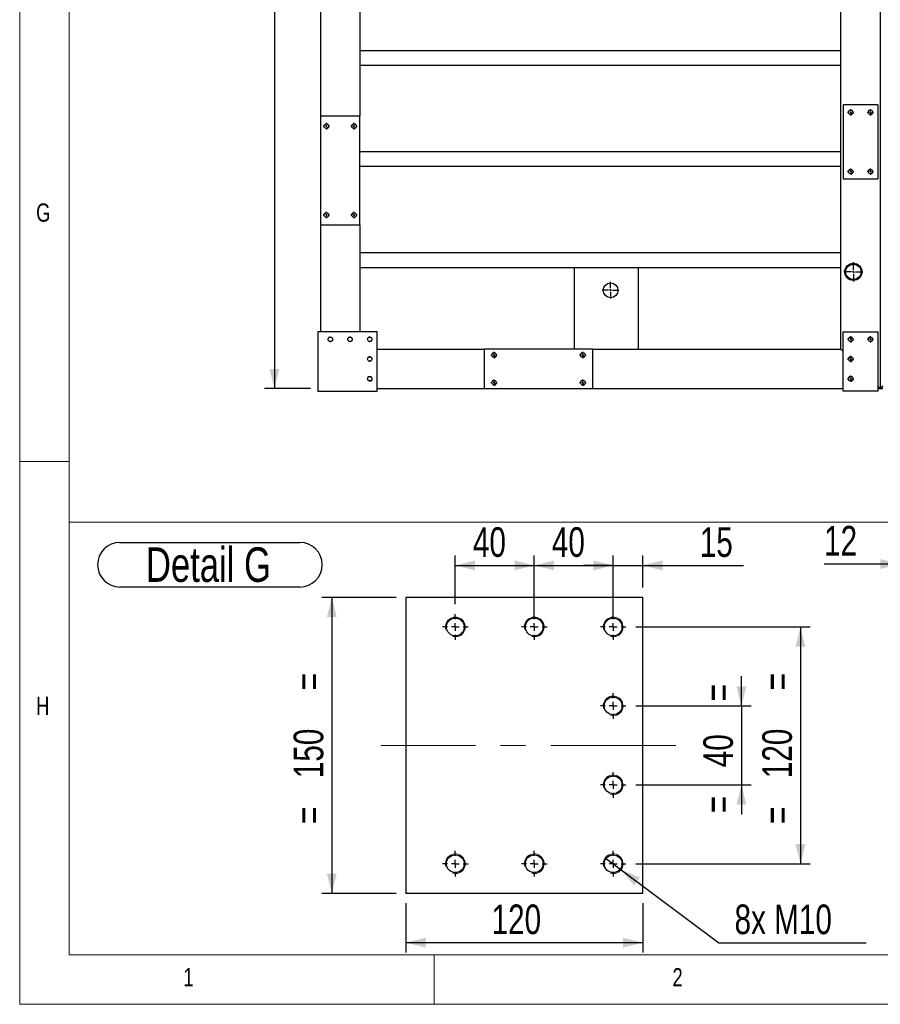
# Model space of a CAD drawing. Header units: millimetres. Extents: x 5 to 589, y 5 to 415.
# Tile 1 of 21: x 5 to 92, y 5 to 105. Entities that reach past the tile are written whole.
import ezdxf

# ---------------------------------------------------------------- set-up
doc = ezdxf.new("R2010")
doc.units = ezdxf.units.MM
doc.linetypes.add('CENTERX2', pattern=[20.32, 12.7, -2.54, 2.54, -2.54])
for name, color, linetype in [('COTES', 1, 'Continuous'), ('NOTES', 6, 'Continuous'), ('TRAIT-MIXTES', 3, 'CENTERX2')]:
    doc.layers.add(name, color=color, linetype=linetype)
doc.layers.add('TRAIT-FORT', color=4, linetype='Continuous', lineweight=25)
doc.styles.add('SLDTEXTSTYLE0', font='TXT', dxfattribs={"width": 0.75})
doc.dimstyles.new('SLDDIMSTYLE2', dxfattribs={"dimtxt": 3, "dimasz": 2, "dimexe": 0, "dimexo": 0.0625, "dimgap": 0.75, "dimtad": 0, "dimtih": 1, "dimtoh": 1, "dimdec": 0, "dimlfac": 5, "dimrnd": 1e-09, "dimzin": 12, "dimdsep": 46, "dimtxsty": 'SLDTEXTSTYLE0', "dimblk1": 'NONE', "dimsah": 1, "dimcen": 0, "dimadec": 0, "dimazin": 3, "dimtfac": 1, "dimtdec": 0, "dimtmove": 0, "dimatfit": 3, "dimldrblk": 'NONE', "dimfxl": 1, "dimfrac": 2, "dimtolj": 1, "dimtzin": 12, "dimarcsym": 0})
doc.dimstyles.new('SLDDIMSTYLE3', dxfattribs={"dimtxt": 3, "dimasz": 2, "dimexe": 0, "dimexo": 0.0625, "dimgap": 0.75, "dimtad": 1, "dimdec": 0, "dimlfac": 5, "dimrnd": 1e-09, "dimzin": 12, "dimdsep": 46, "dimtxsty": 'SLDTEXTSTYLE0', "dimsah": 1, "dimcen": 0.09, "dimadec": 0, "dimazin": 3, "dimtfac": 1, "dimtdec": 0, "dimtofl": 0, "dimtmove": 0, "dimatfit": 3, "dimfxl": 1, "dimfrac": 2, "dimtolj": 1, "dimtzin": 12, "dimarcsym": 0})
doc.dimstyles.new('SLDDIMSTYLE4', dxfattribs={"dimtxt": 3, "dimasz": 2, "dimexe": 0, "dimexo": 0.0625, "dimgap": 0.75, "dimtad": 1, "dimdec": 0, "dimlfac": 5, "dimrnd": 1e-09, "dimzin": 12, "dimdsep": 46, "dimtxsty": 'SLDTEXTSTYLE0', "dimsah": 1, "dimcen": 0.09, "dimadec": 0, "dimazin": 3, "dimtfac": 1, "dimtdec": 0, "dimtmove": 0, "dimatfit": 0, "dimfxl": 1, "dimfrac": 2, "dimtolj": 1, "dimtzin": 12, "dimarcsym": 0})
doc.dimstyles.new('SLDDIMSTYLE6', dxfattribs={"dimtxt": 3, "dimasz": 2, "dimexe": 0, "dimexo": 0.0625, "dimgap": 0.75, "dimtad": 1, "dimdec": 0, "dimlfac": 20, "dimrnd": 1e-09, "dimzin": 12, "dimdsep": 46, "dimtxsty": 'SLDTEXTSTYLE0', "dimsah": 1, "dimcen": 0.09, "dimadec": 0, "dimazin": 3, "dimtfac": 1, "dimtdec": 0, "dimtofl": 0, "dimtmove": 0, "dimatfit": 3, "dimfxl": 1, "dimfrac": 2, "dimtolj": 1, "dimtzin": 12, "dimarcsym": 0})

# ---------------------------------------------------------------- blocks, each defined once
blk = doc.blocks.new('_D_98')
at = {"layer": 'COTES', "color": 1, "transparency": 16777216}
for p, q in [((67.456, 43.242), (85.137, 43.242)), ((84.137, 43.242), (84.137, 19.242)), ((67.456, 19.242), (85.137, 19.242))]:
    blk.add_line(p, q, dxfattribs=at)
for points in [[(84.137, 43.242), (83.637, 41.242), (84.637, 41.242)], [(84.137, 19.242), (84.637, 21.242), (83.637, 21.242)]]:
    blk.add_solid(points, dxfattribs=at)
at = {"layer": 'COTES', "color": 1, "transparency": 16777216, "char_height": 3, "attachment_point": 1, "rotation": 90, "style": 'SLDTEXTSTYLE0'}
for s, insert in [('=', (80.27, 36.817)), ('120', (80.27, 27.917)), ('=', (80.27, 23.275))]:
    blk.add_mtext(s, dxfattribs=dict(at, insert=insert))
blk = doc.blocks.new('_D_99')
at = {"layer": 'COTES', "color": 1, "transparency": 16777216}
for p, q in [((78.156, 35.242), (78.156, 38.242)), ((67.456, 35.242), (79.156, 35.242)), ((78.156, 35.242), (78.156, 27.242)), ((67.456, 27.242), (79.156, 27.242)), ((78.156, 27.242), (78.156, 24.242))]:
    blk.add_line(p, q, dxfattribs=at)
for points in [[(78.156, 35.242), (78.656, 37.242), (77.656, 37.242)], [(78.156, 27.242), (77.656, 25.242), (78.656, 25.242)]]:
    blk.add_solid(points, dxfattribs=at)
at = {"layer": 'COTES', "color": 1, "transparency": 16777216, "char_height": 3, "attachment_point": 1, "rotation": 90, "style": 'SLDTEXTSTYLE0'}
for s, insert in [('=', (74.288, 35.708)), ('40', (74.288, 29.025)), ('=', (74.288, 24.383))]:
    blk.add_mtext(s, dxfattribs=dict(at, insert=insert))
blk = doc.blocks.new('_D_100')
at = {"layer": 'COTES', "color": 1, "transparency": 16777216}
for p, q in [((43.156, 46.242), (35.64, 46.242)), ((36.64, 46.242), (36.64, 16.242)), ((43.156, 16.242), (35.64, 16.242))]:
    blk.add_line(p, q, dxfattribs=at)
for points in [[(36.64, 46.242), (36.14, 44.242), (37.14, 44.242)], [(36.64, 16.242), (37.14, 18.242), (36.14, 18.242)]]:
    blk.add_solid(points, dxfattribs=at)
at = {"layer": 'COTES', "color": 1, "transparency": 16777216, "char_height": 3, "attachment_point": 1, "rotation": 90, "style": 'SLDTEXTSTYLE0'}
for s, insert in [('=', (32.773, 36.817)), ('150', (32.773, 27.917)), ('=', (32.773, 23.275))]:
    blk.add_mtext(s, dxfattribs=dict(at, insert=insert))
blk = doc.blocks.new('_D_101')
at = {"layer": 'COTES', "color": 1, "transparency": 16777216}
for p, q in [((65.156, 44.242), (65.156, 50.48)), ((68.156, 47.242), (68.156, 50.48)), ((65.156, 49.48), (62.156, 49.48)), ((65.156, 49.48), (68.156, 49.48)), ((68.156, 49.48), (78.371, 49.48))]:
    blk.add_line(p, q, dxfattribs=at)
for points in [[(65.156, 49.48), (63.156, 49.98), (63.156, 48.98)], [(68.156, 49.48), (70.156, 48.98), (70.156, 49.98)]]:
    blk.add_solid(points, dxfattribs=at)
at = {"layer": 'COTES', "color": 1, "transparency": 16777216, "insert": (73.938, 53.347), "char_height": 3, "attachment_point": 1, "style": 'SLDTEXTSTYLE0'}
blk.add_mtext('15', dxfattribs=at)
blk = doc.blocks.new('_D_102')
at = {"layer": 'COTES', "color": 1, "transparency": 16777216}
for p, q in [((49.156, 45.542), (49.156, 50.48)), ((57.156, 44.242), (57.156, 50.48)), ((49.156, 49.48), (57.156, 49.48))]:
    blk.add_line(p, q, dxfattribs=at)
for points in [[(49.156, 49.48), (51.156, 48.98), (51.156, 49.98)], [(57.156, 49.48), (55.156, 49.98), (55.156, 48.98)]]:
    blk.add_solid(points, dxfattribs=at)
at = {"layer": 'COTES', "color": 1, "transparency": 16777216, "insert": (50.939, 53.347), "char_height": 3, "attachment_point": 1, "style": 'SLDTEXTSTYLE0'}
blk.add_mtext('40', dxfattribs=at)
blk = doc.blocks.new('_D_103')
at = {"layer": 'COTES', "color": 1, "transparency": 16777216}
for p, q in [((57.156, 44.242), (57.156, 50.48)), ((65.156, 44.242), (65.156, 50.48)), ((57.156, 49.48), (65.156, 49.48))]:
    blk.add_line(p, q, dxfattribs=at)
for points in [[(57.156, 49.48), (59.156, 48.98), (59.156, 49.98)], [(65.156, 49.48), (63.156, 49.98), (63.156, 48.98)]]:
    blk.add_solid(points, dxfattribs=at)
at = {"layer": 'COTES', "color": 1, "transparency": 16777216, "insert": (58.939, 53.347), "char_height": 3, "attachment_point": 1, "style": 'SLDTEXTSTYLE0'}
blk.add_mtext('40', dxfattribs=at)
blk = doc.blocks.new('_D_104')
at = {"layer": 'COTES', "color": 1, "transparency": 16777216}
for p, q in [((44.156, 15.242), (44.156, 10.247)), ((68.156, 15.242), (68.156, 10.247)), ((68.156, 11.247), (44.156, 11.247))]:
    blk.add_line(p, q, dxfattribs=at)
for points in [[(44.156, 11.247), (46.156, 10.747), (46.156, 11.747)], [(68.156, 11.247), (66.156, 11.747), (66.156, 10.747)]]:
    blk.add_solid(points, dxfattribs=at)
at = {"layer": 'COTES', "color": 1, "transparency": 16777216, "insert": (52.831, 15.114), "char_height": 3, "attachment_point": 1, "style": 'SLDTEXTSTYLE0'}
blk.add_mtext('120', dxfattribs=at)
blk = doc.blocks.new('_D_105')
at = {"layer": 'COTES', "color": 1, "transparency": 16777216}
for p, q in [((64.354, 19.839), (65.957, 18.644)), ((65.957, 18.644), (75.872, 11.247)), ((75.872, 11.247), (90.814, 11.247))]:
    blk.add_line(p, q, dxfattribs=at)
blk.add_solid([(65.957, 18.644), (67.261, 17.047), (67.859, 17.848)], dxfattribs=at)
at = {"layer": 'COTES', "color": 1, "transparency": 16777216, "insert": (77.46, 15.114), "char_height": 3, "attachment_point": 1, "style": 'SLDTEXTSTYLE0'}
blk.add_mtext('8x M10', dxfattribs=at)
blk = doc.blocks.new('_NONE')
blk = doc.blocks.new('SW_NOTE_10')
at = {"layer": 'NOTES', "color": 0}
for p, q in [((-0.064, 5.015), (18.175, 5.015)), ((18.175, 0.486), (-0.064, 0.486))]:
    blk.add_line(p, q, dxfattribs=at)
for centre, start, end in [((-0.064, 2.75), 90, 270), ((18.175, 2.75), 270, 90)]:
    blk.add_arc(centre, 2.264, start, end, dxfattribs=at)
at = {"layer": 'NOTES', "color": 0, "insert": (8.914, 4.512), "char_height": 3.5, "attachment_point": 2, "style": 'SLDTEXTSTYLE0'}
blk.add_mtext('Detail G', dxfattribs=at)
blk = doc.blocks.new('SW_CENTERMARKSYMBOL_61')
at = {"layer": 'TRAIT-MIXTES', "color": 0}
for p, q in [((0, 0.8), (0, 1.3)), ((-0.8, 0), (-1.3, 0)), ((0, 0), (-0.4, 0)), ((0, 0), (0, 0.4)), ((0, 0), (0, -0.4)), ((0, 0), (0.4, 0)), ((0.8, 0), (1.3, 0)), ((0, -0.8), (0, -1.3))]:
    blk.add_line(p, q, dxfattribs=at)
blk = doc.blocks.new('SW_CENTERMARKSYMBOL_62')
at = {"layer": 'TRAIT-MIXTES', "color": 0}
for p, q in [((0, 0.8), (0, 1.3)), ((-0.8, 0), (-1.3, 0)), ((0, 0), (-0.4, 0)), ((0, 0), (0, 0.4)), ((0, 0), (0, -0.4)), ((0, 0), (0.4, 0)), ((0.8, 0), (1.3, 0)), ((0, -0.8), (0, -1.3))]:
    blk.add_line(p, q, dxfattribs=at)
blk = doc.blocks.new('SW_CENTERMARKSYMBOL_63')
at = {"layer": 'TRAIT-MIXTES', "color": 0}
for p, q in [((0, 0.8), (0, 1.3)), ((-0.8, 0), (-1.3, 0)), ((0, 0), (-0.4, 0)), ((0, 0), (0, 0.4)), ((0, 0), (0, -0.4)), ((0, 0), (0.4, 0)), ((0.8, 0), (1.3, 0)), ((0, -0.8), (0, -1.3))]:
    blk.add_line(p, q, dxfattribs=at)
blk = doc.blocks.new('SW_CENTERMARKSYMBOL_64')
at = {"layer": 'TRAIT-MIXTES', "color": 0}
for p, q in [((0, 0.8), (0, 1.3)), ((-0.8, 0), (-1.3, 0)), ((0, 0), (-0.4, 0)), ((0, 0), (0, 0.4)), ((0, 0), (0, -0.4)), ((0, 0), (0.4, 0)), ((0.8, 0), (1.3, 0)), ((0, -0.8), (0, -1.3))]:
    blk.add_line(p, q, dxfattribs=at)
blk = doc.blocks.new('SW_CENTERMARKSYMBOL_65')
at = {"layer": 'TRAIT-MIXTES', "color": 0}
for p, q in [((0, 0.8), (0, 1.3)), ((-0.8, 0), (-1.3, 0)), ((0, 0), (-0.4, 0)), ((0, 0), (0, 0.4)), ((0, 0), (0, -0.4)), ((0, 0), (0.4, 0)), ((0.8, 0), (1.3, 0)), ((0, -0.8), (0, -1.3))]:
    blk.add_line(p, q, dxfattribs=at)
blk = doc.blocks.new('SW_CENTERMARKSYMBOL_66')
at = {"layer": 'TRAIT-MIXTES', "color": 0}
for p, q in [((0, 0.8), (0, 1.3)), ((-0.8, 0), (-1.3, 0)), ((0, 0), (-0.4, 0)), ((0, 0), (0, 0.4)), ((0, 0), (0, -0.4)), ((0, 0), (0.4, 0)), ((0.8, 0), (1.3, 0)), ((0, -0.8), (0, -1.3))]:
    blk.add_line(p, q, dxfattribs=at)
blk = doc.blocks.new('SW_CENTERMARKSYMBOL_67')
at = {"layer": 'TRAIT-MIXTES', "color": 0}
for p, q in [((0, 0.8), (0, 1.3)), ((-0.8, 0), (-1.3, 0)), ((0, 0), (-0.4, 0)), ((0, 0), (0, 0.4)), ((0, 0), (0, -0.4)), ((0, 0), (0.4, 0)), ((0.8, 0), (1.3, 0)), ((0, -0.8), (0, -1.3))]:
    blk.add_line(p, q, dxfattribs=at)
blk = doc.blocks.new('SW_CENTERMARKSYMBOL_68')
at = {"layer": 'TRAIT-MIXTES', "color": 0}
for p, q in [((0, 0.8), (0, 1.3)), ((-0.8, 0), (-1.3, 0)), ((0, 0), (-0.4, 0)), ((0, 0), (0, 0.4)), ((0, 0), (0, -0.4)), ((0, 0), (0.4, 0)), ((0.8, 0), (1.3, 0)), ((0, -0.8), (0, -1.3))]:
    blk.add_line(p, q, dxfattribs=at)
blk = doc.blocks.new('_D_106')
at = {"layer": 'COTES', "color": 1, "transparency": 16777216}
for p, q in [((94.252, 47.242), (94.252, 50.618)), ((96.652, 47.242), (96.652, 50.618)), ((94.252, 49.618), (86.533, 49.618)), ((96.652, 49.618), (94.252, 49.618)), ((96.652, 49.618), (99.652, 49.618))]:
    blk.add_line(p, q, dxfattribs=at)
for points in [[(94.252, 49.618), (92.252, 50.118), (92.252, 49.118)], [(96.652, 49.618), (98.652, 49.118), (98.652, 50.118)]]:
    blk.add_solid(points, dxfattribs=at)
at = {"layer": 'COTES', "color": 1, "transparency": 16777216, "insert": (86.533, 53.485), "char_height": 3, "attachment_point": 1, "style": 'SLDTEXTSTYLE0'}
blk.add_mtext('12', dxfattribs=at)
blk = doc.blocks.new('_D_121')
at = {"layer": 'COTES', "color": 1, "transparency": 16777216}
for p, q in [((34.483, 210.896), (29.823, 210.896)), ((30.823, 210.896), (30.823, 67.396)), ((34.483, 67.396), (29.823, 67.396))]:
    blk.add_line(p, q, dxfattribs=at)
for points in [[(30.823, 210.896), (30.323, 208.896), (31.323, 208.896)], [(30.823, 67.396), (31.323, 69.396), (30.323, 69.396)]]:
    blk.add_solid(points, dxfattribs=at)
at = {"layer": 'COTES', "color": 1, "transparency": 16777216, "insert": (26.956, 134.713), "char_height": 3, "attachment_point": 1, "rotation": 90, "style": 'SLDTEXTSTYLE0'}
blk.add_mtext('2870', dxfattribs=at)
blk = doc.blocks.new('SW_CENTERMARKSYMBOL_87')
at = {"layer": 'TRAIT-MIXTES', "color": 0}
for p, q in [((-0.2, 0), (-0.325, 0)), ((0, 0), (-0.1, 0)), ((0, 0.2), (0, 0.325)), ((0, 0), (0, 0.1)), ((0, 0), (0, -0.1)), ((0, 0), (0.1, 0)), ((0.2, 0), (0.325, 0)), ((0, -0.2), (0, -0.325))]:
    blk.add_line(p, q, dxfattribs=at)
blk = doc.blocks.new('SW_CENTERMARKSYMBOL_88')
at = {"layer": 'TRAIT-MIXTES', "color": 0}
for p, q in [((-0.2, 0), (-0.325, 0)), ((0, 0), (-0.1, 0)), ((0, 0.2), (0, 0.325)), ((0, 0), (0, 0.1)), ((0, 0), (0, -0.1)), ((0, 0), (0.1, 0)), ((0.2, 0), (0.325, 0)), ((0, -0.2), (0, -0.325))]:
    blk.add_line(p, q, dxfattribs=at)
blk = doc.blocks.new('SW_CENTERMARKSYMBOL_89')
at = {"layer": 'TRAIT-MIXTES', "color": 0}
for p, q in [((-0.2, 0), (-0.325, 0)), ((0, 0), (-0.1, 0)), ((0, 0.2), (0, 0.325)), ((0, 0), (0, 0.1)), ((0, 0), (0, -0.1)), ((0, 0), (0.1, 0)), ((0.2, 0), (0.325, 0)), ((0, -0.2), (0, -0.325))]:
    blk.add_line(p, q, dxfattribs=at)
blk = doc.blocks.new('SW_CENTERMARKSYMBOL_90')
at = {"layer": 'TRAIT-MIXTES', "color": 0}
for p, q in [((-0.2, 0), (-0.325, 0)), ((0, 0), (-0.1, 0)), ((0, 0.2), (0, 0.325)), ((0, 0), (0, 0.1)), ((0, 0), (0, -0.1)), ((0, 0), (0.1, 0)), ((0.2, 0), (0.325, 0)), ((0, -0.2), (0, -0.325))]:
    blk.add_line(p, q, dxfattribs=at)
blk = doc.blocks.new('SW_CENTERMARKSYMBOL_91')
at = {"layer": 'TRAIT-MIXTES', "color": 0}
for p, q in [((-0.2, 0), (-0.325, 0)), ((0, 0), (-0.1, 0)), ((0, 0.2), (0, 0.325)), ((0, 0), (0, 0.1)), ((0, 0), (0, -0.1)), ((0, 0), (0.1, 0)), ((0.2, 0), (0.325, 0)), ((0, -0.2), (0, -0.325))]:
    blk.add_line(p, q, dxfattribs=at)
blk = doc.blocks.new('SW_CENTERMARKSYMBOL_92')
at = {"layer": 'TRAIT-MIXTES', "color": 0}
for p, q in [((-0.2, 0), (-0.325, 0)), ((0, 0), (-0.1, 0)), ((0, 0.2), (0, 0.325)), ((0, 0), (0, 0.1)), ((0, 0), (0, -0.1)), ((0, 0), (0.1, 0)), ((0.2, 0), (0.325, 0)), ((0, -0.2), (0, -0.325))]:
    blk.add_line(p, q, dxfattribs=at)
blk = doc.blocks.new('SW_CENTERMARKSYMBOL_93')
at = {"layer": 'TRAIT-MIXTES', "color": 0}
for p, q in [((-0.2, 0), (-0.325, 0)), ((0, 0), (-0.1, 0)), ((0, 0.2), (0, 0.325)), ((0, 0), (0, 0.1)), ((0, 0), (0, -0.1)), ((0, 0), (0.1, 0)), ((0.2, 0), (0.325, 0)), ((0, -0.2), (0, -0.325))]:
    blk.add_line(p, q, dxfattribs=at)
blk = doc.blocks.new('SW_CENTERMARKSYMBOL_94')
at = {"layer": 'TRAIT-MIXTES', "color": 0}
for p, q in [((-0.2, 0), (-0.325, 0)), ((0, 0), (-0.1, 0)), ((0, 0.2), (0, 0.325)), ((0, 0), (0, 0.1)), ((0, 0), (0, -0.1)), ((0, 0), (0.1, 0)), ((0.2, 0), (0.325, 0)), ((0, -0.2), (0, -0.325))]:
    blk.add_line(p, q, dxfattribs=at)
blk = doc.blocks.new('SW_CENTERMARKSYMBOL_289')
at = {"layer": 'TRAIT-MIXTES', "color": 0}
for p, q in [((-0.2, 0), (-0.85, 0)), ((0, 0), (-0.1, 0)), ((0, 0.2), (0, 0.85)), ((0, 0), (0, 0.1)), ((0, 0), (0, -0.1)), ((0, 0), (0.1, 0)), ((0.2, 0), (0.85, 0)), ((0, -0.2), (0, -0.85))]:
    blk.add_line(p, q, dxfattribs=at)
blk = doc.blocks.new('SW_CENTERMARKSYMBOL_395')
at = {"layer": 'TRAIT-MIXTES', "color": 0}
for p, q in [((-0.2, 0), (-0.325, 0)), ((0, 0), (-0.1, 0)), ((0, 0.2), (0, 0.325)), ((0, 0), (0, 0.1)), ((0, 0), (0, -0.1)), ((0, 0), (0.1, 0)), ((0.2, 0), (0.325, 0)), ((0, -0.2), (0, -0.325))]:
    blk.add_line(p, q, dxfattribs=at)
blk = doc.blocks.new('SW_CENTERMARKSYMBOL_396')
at = {"layer": 'TRAIT-MIXTES', "color": 0}
for p, q in [((-0.2, 0), (-0.325, 0)), ((0, 0), (-0.1, 0)), ((0, 0.2), (0, 0.325)), ((0, 0), (0, 0.1)), ((0, 0), (0, -0.1)), ((0, 0), (0.1, 0)), ((0.2, 0), (0.325, 0)), ((0, -0.2), (0, -0.325))]:
    blk.add_line(p, q, dxfattribs=at)
blk = doc.blocks.new('SW_CENTERMARKSYMBOL_397')
at = {"layer": 'TRAIT-MIXTES', "color": 0}
for p, q in [((-0.2, 0), (-0.325, 0)), ((0, 0), (-0.1, 0)), ((0, 0.2), (0, 0.325)), ((0, 0), (0, 0.1)), ((0, 0), (0, -0.1)), ((0, 0), (0.1, 0)), ((0.2, 0), (0.325, 0)), ((0, -0.2), (0, -0.325))]:
    blk.add_line(p, q, dxfattribs=at)
blk = doc.blocks.new('SW_CENTERMARKSYMBOL_398')
at = {"layer": 'TRAIT-MIXTES', "color": 0}
for p, q in [((-0.2, 0), (-0.325, 0)), ((0, 0), (-0.1, 0)), ((0, 0.2), (0, 0.325)), ((0, 0), (0, 0.1)), ((0, 0), (0, -0.1)), ((0, 0), (0.1, 0)), ((0.2, 0), (0.325, 0)), ((0, -0.2), (0, -0.325))]:
    blk.add_line(p, q, dxfattribs=at)
blk = doc.blocks.new('SW_CENTERMARKSYMBOL_408')
at = {"layer": 'TRAIT-MIXTES', "color": 0}
for p, q in [((-0.2, 0), (-0.975, 0)), ((0, 0), (-0.1, 0)), ((0, 0.2), (0, 0.975)), ((0, 0), (0, 0.1)), ((0, 0), (0, -0.1)), ((0, 0), (0.1, 0)), ((0.2, 0), (0.975, 0)), ((0, -0.2), (0, -0.975))]:
    blk.add_line(p, q, dxfattribs=at)
blk = doc.blocks.new('SW_CENTERMARKSYMBOL_427')
at = {"layer": 'TRAIT-MIXTES', "color": 0}
for p, q in [((-0.2, 0), (-0.325, 0)), ((0, 0), (-0.1, 0)), ((0, 0.2), (0, 0.325)), ((0, 0), (0, 0.1)), ((0, 0), (0, -0.1)), ((0, 0), (0.1, 0)), ((0.2, 0), (0.325, 0)), ((0, -0.2), (0, -0.325))]:
    blk.add_line(p, q, dxfattribs=at)
blk = doc.blocks.new('SW_CENTERMARKSYMBOL_428')
at = {"layer": 'TRAIT-MIXTES', "color": 0}
for p, q in [((-0.2, 0), (-0.325, 0)), ((0, 0), (-0.1, 0)), ((0, 0.2), (0, 0.325)), ((0, 0), (0, 0.1)), ((0, 0), (0, -0.1)), ((0, 0), (0.1, 0)), ((0.2, 0), (0.325, 0)), ((0, -0.2), (0, -0.325))]:
    blk.add_line(p, q, dxfattribs=at)
blk = doc.blocks.new('SW_CENTERMARKSYMBOL_429')
at = {"layer": 'TRAIT-MIXTES', "color": 0}
for p, q in [((-0.2, 0), (-0.325, 0)), ((0, 0), (-0.1, 0)), ((0, 0.2), (0, 0.325)), ((0, 0), (0, 0.1)), ((0, 0), (0, -0.1)), ((0, 0), (0.1, 0)), ((0.2, 0), (0.325, 0)), ((0, -0.2), (0, -0.325))]:
    blk.add_line(p, q, dxfattribs=at)
blk = doc.blocks.new('SW_CENTERMARKSYMBOL_430')
at = {"layer": 'TRAIT-MIXTES', "color": 0}
for p, q in [((-0.2, 0), (-0.325, 0)), ((0, 0), (-0.1, 0)), ((0, 0.2), (0, 0.325)), ((0, 0), (0, 0.1)), ((0, 0), (0, -0.1)), ((0, 0), (0.1, 0)), ((0.2, 0), (0.325, 0)), ((0, -0.2), (0, -0.325))]:
    blk.add_line(p, q, dxfattribs=at)

msp = doc.modelspace()

# ---------------------------------------------------------------- linework, layer by layer
at = {"lineweight": 18}
for p, q in [((5, 415), (5, 5)), ((10, 410), (10, 10)), ((10, 60), (5, 60)), ((10, 53.868), (10, 10)), ((10, 53.868), (256.318, 53.868)), ((10, 10), (101.166, 10)), ((10, 10), (584, 10)), ((47, 5), (47, 10)), ((5, 5), (589, 5))]:
    msp.add_line(p, q, dxfattribs=at)
for centre, radius in [((89.233, 95.396), 0.25), ((91.233, 95.396), 0.25), ((36.083, 93.996), 0.25), ((38.883, 93.996), 0.25), ((89.233, 89.396), 0.25), ((91.233, 89.396), 0.25), ((36.083, 84.996), 0.25), ((38.883, 84.996), 0.25), ((36.483, 72.396), 0.25), ((38.483, 72.396), 0.25), ((40.483, 72.396), 0.25), ((89.233, 72.396), 0.25), ((91.233, 72.396), 0.25), ((53.083, 70.796), 0.25), ((62.083, 70.796), 0.25), ((40.483, 70.396), 0.25), ((89.233, 70.396), 0.25), ((40.483, 68.396), 0.25), ((53.083, 67.996), 0.25), ((62.083, 67.996), 0.25), ((89.233, 68.396), 0.25), ((49.156, 43.242), 1), ((57.156, 43.242), 1), ((65.156, 43.242), 1), ((65.156, 35.242), 1), ((65.156, 27.242), 1), ((49.156, 19.242), 1), ((57.156, 19.242), 1), ((65.156, 19.242), 1)]:
    msp.add_arc(centre, radius, 255, 195, dxfattribs=at)
at = {"layer": 'TRAIT-FORT', "color": 4, "linetype": 'Continuous', "lineweight": 25}
for p, q in [((92.233, 210.896), (92.233, 67.396)), ((88.233, 71.396), (88.233, 110.396)), ((35.483, 108.646), (35.483, 94.996)), ((39.483, 108.646), (39.483, 94.996)), ((88.233, 101.646), (39.483, 101.646)), ((88.233, 100.146), (39.483, 100.146)), ((88.483, 96.146), (88.483, 88.646)), ((91.983, 96.146), (88.483, 96.146)), ((91.983, 96.146), (91.983, 88.646)), ((35.483, 94.996), (35.483, 83.996)), ((39.483, 94.996), (35.483, 94.996)), ((39.483, 83.996), (39.483, 94.996)), ((88.233, 91.396), (39.483, 91.396)), ((88.233, 89.896), (39.483, 89.896)), ((88.483, 88.646), (91.983, 88.646)), ((35.483, 83.996), (35.483, 73.146)), ((35.483, 83.996), (39.483, 83.996)), ((39.483, 83.996), (39.483, 73.146)), ((88.233, 81.146), (39.483, 81.146)), ((88.233, 79.646), (39.483, 79.646)), ((61.233, 71.396), (61.233, 79.646)), ((67.733, 71.396), (67.733, 79.646)), ((35.233, 73.146), (35.233, 67.146)), ((41.233, 73.146), (35.233, 73.146)), ((41.233, 67.146), (41.233, 73.146)), ((88.483, 73.146), (91.983, 73.146)), ((88.483, 67.146), (88.483, 73.146)), ((91.983, 73.146), (91.983, 67.146)), ((41.233, 71.396), (52.083, 71.396)), ((52.083, 71.396), (52.083, 67.396)), ((63.083, 71.396), (52.083, 71.396)), ((63.083, 71.396), (88.233, 71.396)), ((63.083, 67.396), (63.083, 71.396)), ((88.483, 71.146), (88.233, 71.396)), ((88.233, 71.396), (88.483, 71.146)), ((89.392, 70.237), (89.074, 70.555)), ((35.233, 67.146), (41.233, 67.146)), ((41.233, 67.396), (52.083, 67.396)), ((52.083, 67.396), (63.083, 67.396)), ((63.083, 67.396), (88.483, 67.396)), ((91.983, 67.146), (88.483, 67.146)), ((92.233, 67.396), (91.983, 67.646)), ((91.983, 67.646), (92.233, 67.396)), ((91.983, 67.396), (92.233, 67.396)), ((92.483, 67.646), (92.233, 67.396)), ((92.233, 67.396), (92.483, 67.646)), ((92.233, 67.396), (92.483, 67.396)), ((68.156, 46.242), (44.156, 46.242)), ((44.156, 46.242), (44.156, 16.242)), ((68.156, 16.242), (68.156, 46.242)), ((68.156, 16.242), (44.156, 16.242))]:
    msp.add_line(p, q, dxfattribs=at)
for centre, radius in [((89.233, 95.396), 0.225), ((91.233, 95.396), 0.225), ((36.083, 93.996), 0.225), ((38.883, 93.996), 0.225), ((89.233, 89.396), 0.225), ((91.233, 89.396), 0.225), ((36.083, 84.996), 0.225), ((38.883, 84.996), 0.225), ((89.502, 79.233), 0.875), ((89.502, 79.233), 0.775), ((64.894, 77.366), 0.75), ((36.483, 72.396), 0.225), ((38.483, 72.396), 0.225), ((40.483, 72.396), 0.225), ((89.233, 72.396), 0.225), ((91.233, 72.396), 0.225), ((53.083, 70.796), 0.225), ((62.083, 70.796), 0.225), ((40.483, 70.396), 0.225), ((89.233, 70.396), 0.225), ((40.483, 68.396), 0.225), ((53.083, 67.996), 0.225), ((62.083, 67.996), 0.225), ((89.233, 68.396), 0.225), ((49.156, 43.242), 0.9), ((57.156, 43.242), 0.9), ((65.156, 43.242), 0.9), ((65.156, 35.242), 0.9), ((65.156, 27.242), 0.9), ((49.156, 19.242), 0.9), ((57.156, 19.242), 0.9), ((65.156, 19.242), 0.9)]:
    msp.add_circle(centre, radius, dxfattribs=at)
at = {"layer": 'TRAIT-MIXTES', "lineweight": 18}
msp.add_line((71.521, 31.242), (41.615, 31.242), dxfattribs=at)

# ---------------------------------------------------------------- block references
at = {"layer": 'NOTES', "color": 211}
msp.add_blockref('SW_NOTE_10', (15.221, 46.801), dxfattribs=at)
at = {"layer": 'TRAIT-MIXTES'}
for name, p in [('SW_CENTERMARKSYMBOL_91', (89.233, 95.396)), ('SW_CENTERMARKSYMBOL_92', (91.233, 95.396)), ('SW_CENTERMARKSYMBOL_87', (36.083, 93.996)), ('SW_CENTERMARKSYMBOL_88', (38.883, 93.996)), ('SW_CENTERMARKSYMBOL_93', (89.233, 89.396)), ('SW_CENTERMARKSYMBOL_94', (91.233, 89.396)), ('SW_CENTERMARKSYMBOL_89', (36.083, 84.996)), ('SW_CENTERMARKSYMBOL_90', (38.883, 84.996)), ('SW_CENTERMARKSYMBOL_408', (89.502, 79.233)), ('SW_CENTERMARKSYMBOL_289', (64.894, 77.366)), ('SW_CENTERMARKSYMBOL_397', (89.233, 72.396)), ('SW_CENTERMARKSYMBOL_398', (91.233, 72.396)), ('SW_CENTERMARKSYMBOL_427', (53.083, 70.796)), ('SW_CENTERMARKSYMBOL_430', (62.083, 70.796)), ('SW_CENTERMARKSYMBOL_395', (89.233, 70.396)), ('SW_CENTERMARKSYMBOL_428', (53.083, 67.996)), ('SW_CENTERMARKSYMBOL_429', (62.083, 67.996)), ('SW_CENTERMARKSYMBOL_396', (89.233, 68.396)), ('SW_CENTERMARKSYMBOL_61', (49.156, 43.242)), ('SW_CENTERMARKSYMBOL_62', (57.156, 43.242)), ('SW_CENTERMARKSYMBOL_63', (65.156, 43.242)), ('SW_CENTERMARKSYMBOL_64', (65.156, 35.242)), ('SW_CENTERMARKSYMBOL_65', (65.156, 27.242)), ('SW_CENTERMARKSYMBOL_66', (49.156, 19.242)), ('SW_CENTERMARKSYMBOL_67', (57.156, 19.242)), ('SW_CENTERMARKSYMBOL_68', (65.156, 19.242))]:
    msp.add_blockref(name, p, dxfattribs=at)

# ---------------------------------------------------------------- texts
at = {"layer": 'NOTES', "color": 211, "char_height": 1.852, "attachment_point": 1, "style": 'SLDTEXTSTYLE0'}
for s, insert in [('G', (6.667, 86.168)), ('H', (6.667, 36.168)), ('1', (21.583, 8.668)), ('2', (71.167, 8.668))]:
    msp.add_mtext(s, dxfattribs=dict(at, insert=insert))

# ---------------------------------------------------------------- dimensions: what is measured, and where the dimension line sits
at = {"layer": 'COTES', "color": 1}
for base, p1, p2, angle, dimstyle, picture, middle in [((30.823, 67.396), (35.483, 210.896), (35.483, 67.396), 90, 'SLDDIMSTYLE6', '_D_121', (30.823, 139.146)), ((94.252, 49.618), (96.652, 46.242), (94.252, 46.242), 0, 'SLDDIMSTYLE4', '_D_106', (88.75, 49.618))]:
    dim = msp.add_linear_dim(base=base, p1=p1, p2=p2, angle=angle, dimstyle=dimstyle, dxfattribs=at)
    dim.commit()
    dim.dimension.update_dxf_attribs({"geometry": picture, "text_midpoint": middle, "dimtype": 160})
for base, p1, p2, dimstyle, picture, middle in [((57.156, 49.48), (49.156, 44.542), (57.156, 43.242), 'SLDDIMSTYLE3', '_D_102', (53.156, 49.48)), ((65.156, 49.48), (57.156, 43.242), (65.156, 43.242), 'SLDDIMSTYLE3', '_D_103', (61.156, 49.48)), ((68.156, 49.48), (65.156, 43.242), (68.156, 46.242), 'SLDDIMSTYLE4', '_D_101', (76.155, 49.48)), ((44.156, 11.247), (68.156, 16.242), (44.156, 16.242), 'SLDDIMSTYLE3', '_D_104', (56.156, 11.247))]:
    dim = msp.add_linear_dim(base=base, p1=p1, p2=p2, dimstyle=dimstyle, dxfattribs=at)
    dim.commit()
    dim.dimension.update_dxf_attribs({"geometry": picture, "text_midpoint": middle, "dimtype": 160})
for base, p1, p2, dimstyle, picture, middle in [((36.64, 16.242), (44.156, 46.242), (44.156, 16.242), 'SLDDIMSTYLE3', '_D_100', (36.64, 31.242)), ((84.137, 19.242), (66.456, 43.242), (66.456, 19.242), 'SLDDIMSTYLE3', '_D_98', (84.137, 31.242)), ((78.156, 27.242), (66.456, 35.242), (66.456, 27.242), 'SLDDIMSTYLE4', '_D_99', (78.156, 31.242))]:
    dim = msp.add_linear_dim(base=base, p1=p1, p2=p2, angle=90, text='=  <>  =', dimstyle=dimstyle, dxfattribs=at)
    dim.commit()
    dim.dimension.update_dxf_attribs({"geometry": picture, "text_midpoint": middle, "dimtype": 160})
dim = msp.add_diameter_dim_2p(p1=(64.354, 19.839), p2=(65.957, 18.644), text='8x M10', dimstyle='SLDDIMSTYLE2', override={"dimpost": '<>'}, dxfattribs=at)
dim.commit()
dim.dimension.update_dxf_attribs({"geometry": '_D_105', "text_midpoint": (84.137, 13.628), "dimtype": 163})

doc.saveas('drawing.dxf')
